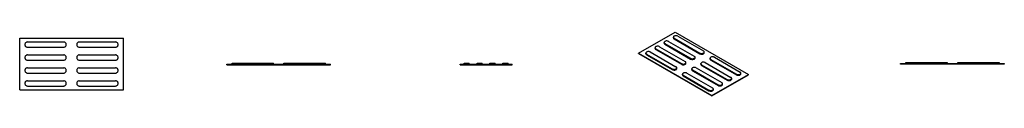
# Model space of a CAD drawing. Header units: millimetres. Extents: x -300 to 5400, y -185 to 185.
import ezdxf

# ---------------------------------------------------------------- set-up
doc = ezdxf.new("R2010")
doc.units = ezdxf.units.MM
for name, color, linetype in [('A-A', 7, 'Continuous'), ('ISO', 7, 'Continuous'), ('ON', 7, 'Continuous'), ('SAG', 7, 'Continuous'), ('UST', 7, 'Continuous')]:
    doc.layers.add(name, color=color, linetype=linetype)

msp = doc.modelspace()

# ---------------------------------------------------------------- linework, layer by layer
at = {"layer": 'A-A'}
msp.add_lwpolyline([(5400, 0), (4800, 0), (4800, 3), (4830, 3), (4830, 8), (5070, 8), (5070, 3), (5130, 3), (5130, 8), (5370, 8), (5370, 3), (5400, 3), (5400, 0)], dxfattribs=at)
at = {"layer": 'ISO'}
for points in [[(3281.8, 62.5), (3493.9, 184.9)], [(3493.9, 184.9), (3918.2, -60)], [(3456.8, 130.8), (3454.1, 132.1), (3450.7, 133), (3446.9, 133.4), (3443.1, 133.2), (3439.5, 132.5), (3436.3, 131.2), (3434, 129.7), (3432.3, 128), (3431.5, 126.3), (3431.2, 124.7)], [(3431.2, 124.7), (3431.5, 123), (3432.4, 121.4), (3433.9, 119.8), (3435.6, 118.6)], [(3431.2, 120.6), (3431.2, 124.7)], [(3431.2, 120.6), (3431.5, 118.9), (3432.4, 117.3), (3433.9, 115.7), (3435.6, 114.5)], [(3435.6, 114.5), (3435.6, 118.6)], [(3435.6, 118.6), (3584.1, 32.9)], [(3435.6, 114.5), (3584.1, 28.8)], [(3456.8, 130.8), (3605.3, 45.1)], [(3509.8, 161.5), (3507.1, 162.7), (3503.7, 163.6), (3500, 164), (3496.1, 163.8), (3492.5, 163.1), (3489.4, 161.9), (3487, 160.3), (3485.4, 158.6), (3484.5, 156.9), (3484.2, 155.3)], [(3484.2, 155.3), (3484.5, 153.6), (3485.4, 152), (3486.9, 150.4), (3488.6, 149.2)], [(3484.2, 151.3), (3484.2, 155.3)], [(3484.2, 151.3), (3484.5, 149.6), (3485.4, 147.9), (3486.9, 146.3), (3488.6, 145.1)], [(3488.6, 145.1), (3488.6, 149.2)], [(3488.6, 149.2), (3637.1, 63.5)], [(3488.6, 145.1), (3637.1, 59.4)], [(3509.8, 161.5), (3658.3, 75.7)], [(3281.8, 60), (3281.8, 62.5)], [(3281.8, 62.5), (3706.1, -182.5)], [(3281.8, 60), (3706.1, -184.9)], [(3350.7, 69.6), (3348, 70.9), (3344.6, 71.7), (3340.9, 72.1), (3337, 72), (3333.4, 71.2), (3330.3, 70), (3327.9, 68.5), (3326.3, 66.8), (3325.4, 65.1), (3325.1, 63.5)], [(3325.1, 63.5), (3325.4, 61.8), (3326.3, 60.1), (3327.8, 58.5), (3329.5, 57.4)], [(3325.1, 59.4), (3325.1, 63.5)], [(3325.1, 59.4), (3325.4, 57.7), (3326.3, 56), (3327.8, 54.5), (3329.5, 53.3)], [(3329.5, 53.3), (3329.5, 57.4)], [(3329.5, 57.4), (3478, -28.4)], [(3350.7, 69.6), (3499.2, -16.1)], [(3403.8, 100.2), (3401, 101.5), (3397.7, 102.4), (3393.9, 102.8), (3390.1, 102.6), (3386.4, 101.8), (3383.3, 100.6), (3380.9, 99.1), (3379.3, 97.4), (3378.4, 95.7), (3378.2, 94.1)], [(3378.2, 94.1), (3378.5, 92.4), (3379.3, 90.7), (3380.9, 89.2), (3382.6, 88)], [(3378.2, 90), (3378.2, 94.1)], [(3378.2, 90), (3378.5, 88.3), (3379.3, 86.7), (3380.9, 85.1), (3382.6, 83.9)], [(3382.6, 83.9), (3382.6, 88)], [(3382.6, 88), (3531.1, 2.2)], [(3382.6, 83.9), (3531.1, -1.8)], [(3403.8, 100.2), (3552.3, 14.5)], [(3637.1, 59.4), (3637.1, 63.5)], [(3637.1, 63.5), (3639.9, 62.2), (3643.2, 61.3), (3647, 61), (3650.9, 61.1), (3654.5, 61.9), (3656.5, 62.6), (3658.3, 63.5)], [(3637.1, 59.4), (3639.9, 58.1), (3643.2, 57.3), (3647, 56.9), (3650.9, 57.1), (3654.5, 57.8), (3656.5, 58.5), (3658.3, 59.4)], [(3662.7, 69.6), (3662.4, 71.3), (3661.6, 73), (3660, 74.6), (3658.3, 75.7)], [(3658.3, 63.5), (3660.5, 65.1), (3661.9, 66.8), (3662.6, 68.5), (3662.7, 69.6)], [(3658.3, 59.4), (3660.5, 61), (3661.9, 62.7), (3662.6, 64.4), (3662.7, 65.5)], [(3662.7, 65.5), (3662.7, 69.6)], [(3329.5, 53.3), (3478, -32.5)], [(3531.1, -1.8), (3531.1, 2.2)], [(3531.1, 2.2), (3533.8, 1), (3537.2, 0.1), (3540.9, -0.3), (3544.8, -0.1), (3548.4, 0.6), (3550.5, 1.4), (3552.3, 2.2)], [(3556.7, 8.4), (3556.4, 10.1), (3555.5, 11.7), (3554, 13.3), (3552.3, 14.5)], [(3552.3, 2.2), (3554.4, 3.8), (3555.8, 5.6), (3556.5, 7.3), (3556.7, 8.4)], [(3552.3, -1.8), (3554.4, -0.2), (3555.8, 1.5), (3556.5, 3.2), (3556.7, 4.3)], [(3556.7, 4.3), (3556.7, 8.4)], [(3584.1, 28.8), (3584.1, 32.9)], [(3584.1, 32.9), (3586.8, 31.6), (3590.2, 30.7), (3594, 30.3), (3597.8, 30.5), (3601.4, 31.3), (3603.5, 32), (3605.3, 32.9)], [(3584.1, 28.8), (3586.8, 27.5), (3590.2, 26.6), (3594, 26.3), (3597.8, 26.4), (3601.4, 27.2), (3603.5, 27.9), (3605.3, 28.8)], [(3609.7, 39), (3609.4, 40.7), (3608.5, 42.3), (3607, 43.9), (3605.3, 45.1)], [(3605.3, 32.9), (3607.5, 34.5), (3608.9, 36.2), (3609.6, 37.9), (3609.7, 39)], [(3605.3, 28.8), (3607.5, 30.4), (3608.9, 32.1), (3609.6, 33.8), (3609.7, 34.9)], [(3609.7, 34.9), (3609.7, 39)], [(3668.9, 8.4), (3666.2, 9.6), (3662.8, 10.5), (3659.1, 10.9), (3655.2, 10.7), (3651.6, 10), (3648.5, 8.8), (3646.1, 7.2), (3644.5, 5.6), (3643.6, 3.8), (3643.3, 2.2)], [(3643.3, 2.2), (3643.6, 0.6), (3644.5, -1.1), (3646, -2.7), (3647.7, -3.9)], [(3643.3, -1.8), (3643.3, 2.2)], [(3668.9, 8.4), (3817.4, -77.4)], [(3722, 39), (3719.2, 40.2), (3715.9, 41.1), (3712.1, 41.5), (3708.2, 41.3), (3704.6, 40.6), (3701.5, 39.4), (3699.1, 37.9), (3697.5, 36.2), (3696.6, 34.4), (3696.4, 32.9)], [(3696.4, 32.9), (3696.7, 31.2), (3697.5, 29.5), (3699.1, 27.9), (3700.8, 26.7)], [(3696.4, 28.8), (3696.4, 32.9)], [(3696.4, 28.8), (3696.7, 27.1), (3697.5, 25.4), (3699.1, 23.8), (3700.8, 22.7)], [(3700.8, 22.7), (3700.8, 26.7)], [(3700.8, 26.7), (3849.3, -59)], [(3700.8, 22.7), (3849.3, -63.1)], [(3722, 39), (3870.5, -46.7)], [(3478, -32.5), (3478, -28.4)], [(3478, -28.4), (3480.8, -29.6), (3484.1, -30.5), (3487.9, -30.9), (3491.8, -30.7), (3495.4, -30), (3497.4, -29.3), (3499.2, -28.4)], [(3478, -32.5), (3480.8, -33.7), (3484.1, -34.6), (3487.9, -35), (3491.8, -34.8), (3495.4, -34.1), (3497.4, -33.3), (3499.2, -32.5)], [(3503.6, -22.2), (3503.3, -20.6), (3502.5, -18.9), (3500.9, -17.3), (3499.2, -16.1)], [(3499.2, -28.4), (3501.4, -26.8), (3502.8, -25.1), (3503.5, -23.3), (3503.6, -22.2)], [(3499.2, -32.5), (3501.4, -30.9), (3502.8, -29.2), (3503.5, -27.4), (3503.6, -26.3)], [(3503.6, -26.3), (3503.6, -22.2)], [(3531.1, -1.8), (3533.8, -3.1), (3537.2, -4), (3540.9, -4.4), (3544.8, -4.2), (3548.4, -3.4), (3550.5, -2.7), (3552.3, -1.8)], [(3562.9, -52.9), (3560.1, -51.6), (3556.8, -50.7), (3553, -50.3), (3549.1, -50.5), (3545.5, -51.3), (3542.4, -52.5), (3540, -54), (3538.4, -55.7), (3537.5, -57.4), (3537.3, -59)], [(3562.9, -52.9), (3711.4, -138.6)], [(3615.9, -22.2), (3613.2, -21), (3609.8, -20.1), (3606, -19.7), (3602.2, -19.9), (3598.6, -20.6), (3595.4, -21.8), (3593.1, -23.4), (3591.4, -25.1), (3590.6, -26.8), (3590.3, -28.4)], [(3590.3, -28.4), (3590.6, -30.1), (3591.5, -31.7), (3593, -33.3), (3594.7, -34.5)], [(3590.3, -32.5), (3590.3, -28.4)], [(3590.3, -32.5), (3590.6, -34.2), (3591.5, -35.8), (3593, -37.4), (3594.7, -38.6)], [(3594.7, -38.6), (3594.7, -34.5)], [(3594.7, -34.5), (3743.2, -120.2)], [(3594.7, -38.6), (3743.2, -124.3)], [(3615.9, -22.2), (3764.4, -108)], [(3643.3, -1.8), (3643.6, -3.5), (3644.5, -5.2), (3646, -6.8), (3647.7, -8)], [(3647.7, -8), (3647.7, -3.9)], [(3647.7, -3.9), (3796.2, -89.6)], [(3647.7, -8), (3796.2, -93.7)], [(3874.9, -52.9), (3874.6, -51.2), (3873.7, -49.5), (3872.2, -47.9), (3870.5, -46.7)], [(3870.5, -59), (3872.6, -57.4), (3874, -55.7), (3874.7, -53.9), (3874.9, -52.9)], [(3870.5, -63.1), (3872.6, -61.5), (3874, -59.8), (3874.7, -58), (3874.9, -57)], [(3874.9, -57), (3874.9, -52.9)], [(3537.3, -59), (3537.6, -60.7), (3538.4, -62.3), (3540, -63.9), (3541.7, -65.1)], [(3537.3, -63.1), (3537.3, -59)], [(3537.3, -63.1), (3537.6, -64.8), (3538.4, -66.4), (3540, -68), (3541.7, -69.2)], [(3541.7, -69.2), (3541.7, -65.1)], [(3541.7, -65.1), (3690.2, -150.8)], [(3541.7, -69.2), (3690.2, -154.9)], [(3706.1, -182.5), (3918.2, -60)], [(3706.1, -184.9), (3918.2, -62.5)], [(3768.8, -114.1), (3768.5, -112.4), (3767.6, -110.8), (3766.1, -109.2), (3764.4, -108)], [(3796.2, -93.7), (3796.2, -89.6)], [(3796.2, -89.6), (3799, -90.9), (3802.3, -91.7), (3806.1, -92.1), (3809.9, -92), (3813.6, -91.2), (3815.6, -90.5), (3817.4, -89.6)], [(3796.2, -93.7), (3799, -94.9), (3802.3, -95.8), (3806.1, -96.2), (3809.9, -96), (3813.6, -95.3), (3815.6, -94.6), (3817.4, -93.7)], [(3821.8, -83.5), (3821.5, -81.8), (3820.7, -80.1), (3819.1, -78.5), (3817.4, -77.4)], [(3817.4, -89.6), (3819.6, -88), (3821, -86.3), (3821.7, -84.6), (3821.8, -83.5)], [(3817.4, -93.7), (3819.6, -92.1), (3821, -90.4), (3821.7, -88.6), (3821.8, -87.6)], [(3821.8, -87.6), (3821.8, -83.5)], [(3849.3, -63.1), (3849.3, -59)], [(3849.3, -59), (3852, -60.2), (3855.4, -61.1), (3859.1, -61.5), (3863, -61.3), (3866.6, -60.6), (3868.7, -59.9), (3870.5, -59)], [(3849.3, -63.1), (3852, -64.3), (3855.4, -65.2), (3859.1, -65.6), (3863, -65.4), (3866.6, -64.7), (3868.7, -64), (3870.5, -63.1)], [(3918.2, -62.5), (3918.2, -60)], [(3690.2, -154.9), (3690.2, -150.8)], [(3690.2, -150.8), (3692.9, -152.1), (3696.3, -153), (3700, -153.4), (3703.9, -153.2), (3707.5, -152.5), (3709.6, -151.7), (3711.4, -150.8)], [(3690.2, -154.9), (3692.9, -156.2), (3696.3, -157.1), (3700, -157.5), (3703.9, -157.3), (3707.5, -156.5), (3709.6, -155.8), (3711.4, -154.9)], [(3715.8, -144.7), (3715.5, -143), (3714.6, -141.4), (3713.1, -139.8), (3711.4, -138.6)], [(3711.4, -150.8), (3713.5, -149.3), (3714.9, -147.5), (3715.6, -145.8), (3715.8, -144.7)], [(3711.4, -154.9), (3713.5, -153.3), (3714.9, -151.6), (3715.6, -149.9), (3715.8, -148.8)], [(3715.8, -148.8), (3715.8, -144.7)], [(3743.2, -124.3), (3743.2, -120.2)], [(3743.2, -120.2), (3745.9, -121.5), (3749.3, -122.4), (3753.1, -122.8), (3756.9, -122.6), (3760.5, -121.8), (3762.6, -121.1), (3764.4, -120.2)], [(3743.2, -124.3), (3745.9, -125.6), (3749.3, -126.4), (3753.1, -126.8), (3756.9, -126.7), (3760.5, -125.9), (3762.6, -125.2), (3764.4, -124.3)], [(3764.4, -120.2), (3766.6, -118.6), (3768, -116.9), (3768.7, -115.2), (3768.8, -114.1)], [(3764.4, -124.3), (3766.6, -122.7), (3768, -121), (3768.7, -119.3), (3768.8, -118.2)], [(3768.8, -118.2), (3768.8, -114.1)], [(3706.1, -184.9), (3706.1, -182.5)]]:
    msp.add_lwpolyline(points, dxfattribs=at)
at = {"layer": 'ON'}
for points in [[(930, 4), (930.1, 4), (930.4, 4), (930.8, 4), (931.5, 4), (932.3, 4), (933.3, 4), (934.4, 4), (935.6, 4), (937, 4), (938.5, 4), (940, 4), (941.7, 4), (943.3, 4), (945, 4)], [(930, -1), (930, 4)], [(945, -1), (945, 4)], [(945, 4), (1155, 4)], [(1155, -1), (1155, 4)], [(1155, 4), (1156.7, 4), (1158.3, 4), (1160, 4), (1161.5, 4), (1163, 4), (1164.4, 4), (1165.6, 4), (1166.7, 4), (1167.7, 4), (1168.5, 4), (1169.2, 4), (1169.6, 4), (1169.9, 4), (1170, 4)], [(1170, -1), (1170, 4)], [(1230, 4), (1230.1, 4), (1230.4, 4), (1230.8, 4), (1231.5, 4), (1232.3, 4), (1233.3, 4), (1234.4, 4), (1235.6, 4), (1237, 4), (1238.5, 4), (1240, 4), (1241.7, 4), (1243.3, 4), (1245, 4)], [(1230, -1), (1230, 4)], [(1245, -1), (1245, 4)], [(1245, 4), (1455, 4)], [(1455, -1), (1455, 4)], [(1455, 4), (1456.7, 4), (1458.3, 4), (1460, 4), (1461.5, 4), (1463, 4), (1464.4, 4), (1465.6, 4), (1466.7, 4), (1467.7, 4), (1468.5, 4), (1469.2, 4), (1469.6, 4), (1469.9, 4), (1470, 4)], [(1470, -1), (1470, 4)], [(900, -4), (900, -1)], [(900, -1), (1500, -1)], [(900, -4), (1500, -4)], [(1500, -4), (1500, -1)]]:
    msp.add_lwpolyline(points, dxfattribs=at)
at = {"layer": 'SAG'}
for points in [[(2272.5, -1), (2272.5, 4)], [(2272.5, 4), (2272.6, 4), (2272.9, 4), (2273.3, 4), (2274, 4), (2274.8, 4), (2275.8, 4), (2276.9, 4), (2278.1, 4), (2279.5, 4), (2281, 4), (2282.5, 4), (2284.2, 4), (2285.8, 4), (2287.5, 4)], [(2287.5, 4), (2289.2, 4), (2290.8, 4), (2292.5, 4), (2294, 4), (2295.5, 4), (2296.9, 4), (2298.1, 4), (2299.2, 4), (2300.2, 4), (2301, 4), (2301.7, 4), (2302.1, 4), (2302.4, 4), (2302.5, 4)], [(2302.5, -1), (2302.5, 4)], [(2347.5, -1), (2347.5, 4)], [(2347.5, 4), (2347.6, 4), (2347.9, 4), (2348.3, 4), (2349, 4), (2349.8, 4), (2350.8, 4), (2351.9, 4), (2353.1, 4), (2354.5, 4), (2356, 4), (2357.5, 4), (2359.2, 4), (2360.8, 4), (2362.5, 4)], [(2362.5, 4), (2364.2, 4), (2365.8, 4), (2367.5, 4), (2369, 4), (2370.5, 4), (2371.9, 4), (2373.1, 4), (2374.2, 4), (2375.2, 4), (2376, 4), (2376.7, 4), (2377.1, 4), (2377.4, 4), (2377.5, 4)], [(2377.5, -1), (2377.5, 4)], [(2422.5, -1), (2422.5, 4)], [(2422.5, 4), (2422.6, 4), (2422.9, 4), (2423.3, 4), (2424, 4), (2424.8, 4), (2425.8, 4), (2426.9, 4), (2428.1, 4), (2429.5, 4), (2431, 4), (2432.5, 4), (2434.2, 4), (2435.8, 4), (2437.5, 4)], [(2437.5, 4), (2439.2, 4), (2440.8, 4), (2442.5, 4), (2444, 4), (2445.5, 4), (2446.9, 4), (2448.1, 4), (2449.2, 4), (2450.2, 4), (2451, 4), (2451.7, 4), (2452.1, 4), (2452.4, 4), (2452.5, 4)], [(2452.5, -1), (2452.5, 4)], [(2497.5, -1), (2497.5, 4)], [(2497.5, 4), (2497.6, 4), (2497.9, 4), (2498.3, 4), (2499, 4), (2499.8, 4), (2500.8, 4), (2501.9, 4), (2503.1, 4), (2504.5, 4), (2506, 4), (2507.5, 4), (2509.2, 4), (2510.8, 4), (2512.5, 4)], [(2512.5, 4), (2514.2, 4), (2515.8, 4), (2517.5, 4), (2519, 4), (2520.5, 4), (2521.9, 4), (2523.1, 4), (2524.2, 4), (2525.2, 4), (2526, 4), (2526.7, 4), (2527.1, 4), (2527.4, 4), (2527.5, 4)], [(2527.5, -1), (2527.5, 4)], [(2250, -4), (2250, -1)], [(2250, -1), (2550, -1)], [(2250, -4), (2550, -4)], [(2550, -4), (2550, -1)]]:
    msp.add_lwpolyline(points, dxfattribs=at)
at = {"layer": 'UST'}
for points in [[(-300, -150), (-300, 150)], [(-300, 150), (300, 150)], [(-255, 127.5), (-257.9, 127.2), (-260.7, 126.4), (-263.3, 125), (-265.6, 123.1), (-267.5, 120.8), (-268.9, 118.2), (-269.7, 115.4), (-270, 112.5), (-269.7, 109.6), (-268.9, 106.8), (-267.5, 104.2), (-265.6, 101.9), (-263.3, 100), (-260.7, 98.6), (-257.9, 97.8), (-255, 97.5)], [(-255, 127.5), (-45, 127.5)], [(-30, 112.5), (-30.3, 115.4), (-31.1, 118.2), (-32.5, 120.8), (-34.4, 123.1), (-36.7, 125), (-39.3, 126.4), (-42.1, 127.2), (-45, 127.5)], [(45, 127.5), (42.1, 127.2), (39.3, 126.4), (36.7, 125), (34.4, 123.1), (32.5, 120.8), (31.1, 118.2), (30.3, 115.4), (30, 112.5), (30.3, 109.6), (31.1, 106.8), (32.5, 104.2), (34.4, 101.9), (36.7, 100), (39.3, 98.6), (42.1, 97.8), (45, 97.5)], [(45, 127.5), (255, 127.5)], [(270, 112.5), (269.7, 115.4), (268.9, 118.2), (267.5, 120.8), (265.6, 123.1), (263.3, 125), (260.7, 126.4), (257.9, 127.2), (255, 127.5)], [(300, -150), (300, 150)], [(-255, 97.5), (-45, 97.5)], [(-45, 97.5), (-42.1, 97.8), (-39.3, 98.6), (-36.7, 100), (-34.4, 101.9), (-32.5, 104.2), (-31.1, 106.8), (-30.3, 109.6), (-30, 112.5)], [(45, 97.5), (255, 97.5)], [(255, 97.5), (257.9, 97.8), (260.7, 98.6), (263.3, 100), (265.6, 101.9), (267.5, 104.2), (268.9, 106.8), (269.7, 109.6), (270, 112.5)], [(-255, 52.5), (-257.9, 52.2), (-260.7, 51.4), (-263.3, 50), (-265.6, 48.1), (-267.5, 45.8), (-268.9, 43.2), (-269.7, 40.4), (-270, 37.5), (-269.7, 34.6), (-268.9, 31.8), (-267.5, 29.2), (-265.6, 26.9), (-263.3, 25), (-260.7, 23.6), (-257.9, 22.8), (-255, 22.5)], [(-255, 52.5), (-45, 52.5)], [(-255, 22.5), (-45, 22.5)], [(-30, 37.5), (-30.3, 40.4), (-31.1, 43.2), (-32.5, 45.8), (-34.4, 48.1), (-36.7, 50), (-39.3, 51.4), (-42.1, 52.2), (-45, 52.5)], [(-45, 22.5), (-42.1, 22.8), (-39.3, 23.6), (-36.7, 25), (-34.4, 26.9), (-32.5, 29.2), (-31.1, 31.8), (-30.3, 34.6), (-30, 37.5)], [(45, 52.5), (42.1, 52.2), (39.3, 51.4), (36.7, 50), (34.4, 48.1), (32.5, 45.8), (31.1, 43.2), (30.3, 40.4), (30, 37.5), (30.3, 34.6), (31.1, 31.8), (32.5, 29.2), (34.4, 26.9), (36.7, 25), (39.3, 23.6), (42.1, 22.8), (45, 22.5)], [(45, 52.5), (255, 52.5)], [(45, 22.5), (255, 22.5)], [(270, 37.5), (269.7, 40.4), (268.9, 43.2), (267.5, 45.8), (265.6, 48.1), (263.3, 50), (260.7, 51.4), (257.9, 52.2), (255, 52.5)], [(255, 22.5), (257.9, 22.8), (260.7, 23.6), (263.3, 25), (265.6, 26.9), (267.5, 29.2), (268.9, 31.8), (269.7, 34.6), (270, 37.5)], [(-255, -22.5), (-257.9, -22.8), (-260.7, -23.6), (-263.3, -25), (-265.6, -26.9), (-267.5, -29.2), (-268.9, -31.8), (-269.7, -34.6), (-270, -37.5), (-269.7, -40.4), (-268.9, -43.2), (-267.5, -45.8), (-265.6, -48.1), (-263.3, -50), (-260.7, -51.4), (-257.9, -52.2), (-255, -52.5)], [(-255, -22.5), (-45, -22.5)], [(-255, -52.5), (-45, -52.5)], [(-30, -37.5), (-30.3, -34.6), (-31.1, -31.8), (-32.5, -29.2), (-34.4, -26.9), (-36.7, -25), (-39.3, -23.6), (-42.1, -22.8), (-45, -22.5)], [(-45, -52.5), (-42.1, -52.2), (-39.3, -51.4), (-36.7, -50), (-34.4, -48.1), (-32.5, -45.8), (-31.1, -43.2), (-30.3, -40.4), (-30, -37.5)], [(45, -22.5), (42.1, -22.8), (39.3, -23.6), (36.7, -25), (34.4, -26.9), (32.5, -29.2), (31.1, -31.8), (30.3, -34.6), (30, -37.5), (30.3, -40.4), (31.1, -43.2), (32.5, -45.8), (34.4, -48.1), (36.7, -50), (39.3, -51.4), (42.1, -52.2), (45, -52.5)], [(45, -22.5), (255, -22.5)], [(45, -52.5), (255, -52.5)], [(270, -37.5), (269.7, -34.6), (268.9, -31.8), (267.5, -29.2), (265.6, -26.9), (263.3, -25), (260.7, -23.6), (257.9, -22.8), (255, -22.5)], [(255, -52.5), (257.9, -52.2), (260.7, -51.4), (263.3, -50), (265.6, -48.1), (267.5, -45.8), (268.9, -43.2), (269.7, -40.4), (270, -37.5)], [(-255, -97.5), (-257.9, -97.8), (-260.7, -98.6), (-263.3, -100), (-265.6, -101.9), (-267.5, -104.2), (-268.9, -106.8), (-269.7, -109.6), (-270, -112.5), (-269.7, -115.4), (-268.9, -118.2), (-267.5, -120.8), (-265.6, -123.1), (-263.3, -125), (-260.7, -126.4), (-257.9, -127.2), (-255, -127.5)], [(-255, -97.5), (-45, -97.5)], [(-30, -112.5), (-30.3, -109.6), (-31.1, -106.8), (-32.5, -104.2), (-34.4, -101.9), (-36.7, -100), (-39.3, -98.6), (-42.1, -97.8), (-45, -97.5)], [(-45, -127.5), (-42.1, -127.2), (-39.3, -126.4), (-36.7, -125), (-34.4, -123.1), (-32.5, -120.8), (-31.1, -118.2), (-30.3, -115.4), (-30, -112.5)], [(45, -97.5), (42.1, -97.8), (39.3, -98.6), (36.7, -100), (34.4, -101.9), (32.5, -104.2), (31.1, -106.8), (30.3, -109.6), (30, -112.5), (30.3, -115.4), (31.1, -118.2), (32.5, -120.8), (34.4, -123.1), (36.7, -125), (39.3, -126.4), (42.1, -127.2), (45, -127.5)], [(45, -97.5), (255, -97.5)], [(270, -112.5), (269.7, -109.6), (268.9, -106.8), (267.5, -104.2), (265.6, -101.9), (263.3, -100), (260.7, -98.6), (257.9, -97.8), (255, -97.5)], [(255, -127.5), (257.9, -127.2), (260.7, -126.4), (263.3, -125), (265.6, -123.1), (267.5, -120.8), (268.9, -118.2), (269.7, -115.4), (270, -112.5)], [(-300, -150), (300, -150)], [(-255, -127.5), (-45, -127.5)], [(45, -127.5), (255, -127.5)]]:
    msp.add_lwpolyline(points, dxfattribs=at)

doc.saveas('drawing.dxf')
